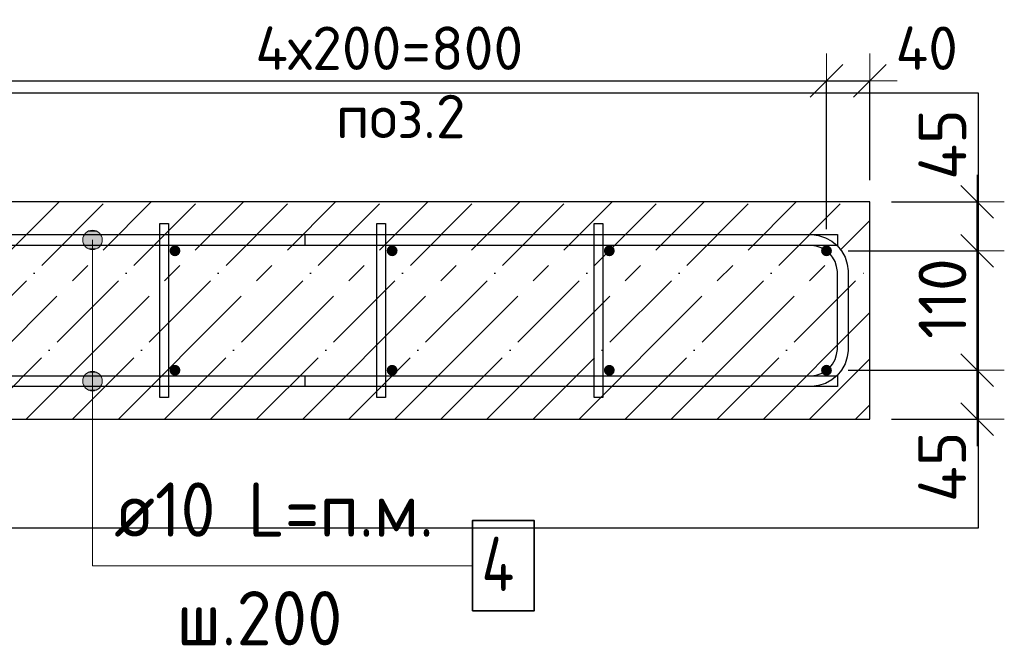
# Model space of a CAD drawing. Header units: millimetres. Extents: x -17997 to 37135, y 45383 to 72408.
# Tile 7 of 67: x -13187 to -12280, y 65761 to 66337. Entities that reach past the tile are written whole.
import ezdxf

# ---------------------------------------------------------------- set-up
doc = ezdxf.new("R2010")
doc.units = ezdxf.units.MM
doc.header["$PDMODE"] = 65
doc.linetypes.add('______11', pattern=[100, 80, -10, 0, -10])
doc.linetypes.add('______5', pattern=[220, 160, -20, 20, -20])
for name, color, linetype, lineweight in [('Standard', 7, 'Continuous', 25), ('Арм.стержн. Арматура края', 96, 'Continuous', 35), ('Арм.стержн. вертикальными 1', 22, 'Continuous', 35), ('Арм.стержн.горизонт. 1', 180, 'Continuous', 35), ('Размерная линия_ общее', 7, 'Continuous', 13)]:
    doc.layers.add(name, color=color, linetype=linetype, lineweight=lineweight)
doc.layers.add('Арм.стержн.Стяжки', color=7, linetype='Continuous', lineweight=35, true_color=0x501e0f)
doc.styles.add('ISOCPEUR', font='ISOCPEUR')
doc.dimstyles.new('DIMSTYLE_11', dxfattribs={"dimtxt": 44, "dimasz": 50, "dimexe": 0, "dimexo": 0, "dimgap": 22, "dimtad": 2, "dimdec": 0, "dimrnd": 5, "dimzin": 12, "dimdsep": 46, "dimtxsty": 'ISOCPEUR', "dimblk1": 'ALL_ML_STRICH', "dimblk2": 'ALL_ML_STRICH', "dimsah": 1, "dimcen": 0, "dimclrd": 7, "dimclre": 256, "dimclrt": 7, "dimadec": 0, "dimazin": 0, "dimtfac": 1, "dimtdec": 0, "dimtix": 1, "dimtmove": 2, "dimatfit": 3, "dimfxl": 0, "dimtvp": 1.2, "dimtzin": 0, "dimlwd": 0, "dimlwe": -3, "dimarcsym": 0})
doc.dimstyles.new('DIMSTYLE_14', dxfattribs={"dimtxt": 40, "dimasz": 50, "dimexe": 0, "dimexo": 0, "dimgap": 20, "dimtad": 2, "dimdec": 0, "dimrnd": 5, "dimzin": 12, "dimdsep": 46, "dimtxsty": 'ISOCPEUR', "dimblk1": 'ALL_ML_STRICH', "dimblk2": 'ALL_ML_STRICH', "dimsah": 1, "dimcen": 0, "dimclrd": 7, "dimclre": 256, "dimclrt": 7, "dimadec": 0, "dimazin": 0, "dimtfac": 1, "dimtdec": 0, "dimtix": 1, "dimtmove": 2, "dimatfit": 3, "dimfxl": 0, "dimtzin": 0, "dimlwd": 0, "dimlwe": -3, "dimarcsym": 0})
doc.dimstyles.new('DIMSTYLE_15', dxfattribs={"dimtxt": 40, "dimasz": 50, "dimexe": 0, "dimexo": 0, "dimgap": 20, "dimtad": 2, "dimdec": 0, "dimrnd": 5, "dimzin": 12, "dimdsep": 46, "dimtxsty": 'ISOCPEUR', "dimblk1": 'ALL_ML_STRICH', "dimblk2": 'ALL_ML_STRICH', "dimsah": 1, "dimcen": 0, "dimclrd": 7, "dimclre": 256, "dimclrt": 7, "dimadec": 0, "dimazin": 0, "dimtfac": 1, "dimtdec": 0, "dimtix": 1, "dimtmove": 2, "dimatfit": 3, "dimfxl": 0, "dimtvp": 1.2, "dimtzin": 0, "dimlwd": 0, "dimlwe": -3, "dimarcsym": 0})

# ---------------------------------------------------------------- blocks, each defined once
blk = doc.blocks.new('ALL_ML_STRICH')
at = {"color": 0, "linetype": 'ByBlock', "lineweight": -2}
for p, q in [((0, -0.5), (0, 0.5)), ((-0.3, -0.3), (0.3, 0.3)), ((-1, 0), (0.5, 0))]:
    blk.add_line(p, q, dxfattribs=at)
blk = doc.blocks.new('*D35')
at = {"layer": 'DEFPOINTS', "color": 7, "linetype": 'Continuous', "lineweight": 13, "transparency": 33554687}
for p in [(-12443.6, 66014.68), (-12403.6, 65969.68), (-12304.84, 65969.68)]:
    blk.add_point(p, dxfattribs=at)
at = {"layer": 'Размерная линия_ общее', "color": 253, "linetype": 'Continuous', "lineweight": -2, "true_color": 0xa0a0a0, "transparency": 33554687}
for p, q in [((-12423.6, 66014.68), (-12304.84, 66014.68)), ((-12383.6, 65969.68), (-12304.84, 65969.68))]:
    blk.add_line(p, q, dxfattribs=at)
at = {"layer": 'Размерная линия_ общее', "color": 7, "linetype": 'Continuous', "lineweight": -2, "transparency": 33554687}
blk.add_line((-12304.84, 65969.68), (-12304.84, 66014.68), dxfattribs=at)
at = {"layer": 'Размерная линия_ общее', "color": 7, "linetype": 'Continuous', "lineweight": 13, "transparency": 33554687, "xscale": 50, "yscale": 50, "zscale": 50}
for p, rotation in [((-12304.84, 66014.68), 90), ((-12304.84, 65969.68), 270)]:
    blk.add_blockref('ALL_ML_STRICH', p, dxfattribs=dict(at, rotation=rotation))
at = {"layer": 'Размерная линия_ общее', "color": 7, "linetype": 'Continuous', "lineweight": 13, "transparency": 33554687, "insert": (-12337.07, 65925.82), "char_height": 44, "width": 88, "attachment_point": 5, "rotation": 90, "style": 'ISOCPEUR'}
blk.add_mtext('\\A1;{45}', dxfattribs=at)
blk = doc.blocks.new('*D36')
at = {"layer": 'DEFPOINTS', "color": 7, "linetype": 'Continuous', "lineweight": 13, "transparency": 33554687}
for p in [(-12443.6, 66124.68), (-12443.6, 66014.68), (-12304.84, 66014.68)]:
    blk.add_point(p, dxfattribs=at)
at = {"layer": 'Размерная линия_ общее', "color": 253, "linetype": 'Continuous', "lineweight": -2, "true_color": 0xa0a0a0, "transparency": 33554687}
for p, q in [((-12423.6, 66124.68), (-12304.84, 66124.68)), ((-12423.6, 66014.68), (-12304.84, 66014.68))]:
    blk.add_line(p, q, dxfattribs=at)
at = {"layer": 'Размерная линия_ общее', "color": 7, "linetype": 'Continuous', "lineweight": -2, "transparency": 33554687}
blk.add_line((-12304.84, 66014.68), (-12304.84, 66124.68), dxfattribs=at)
at = {"layer": 'Размерная линия_ общее', "color": 7, "linetype": 'Continuous', "lineweight": 13, "transparency": 33554687, "xscale": 50, "yscale": 50, "zscale": 50}
for p, rotation in [((-12304.84, 66124.68), 90), ((-12304.84, 66014.68), 270)]:
    blk.add_blockref('ALL_ML_STRICH', p, dxfattribs=dict(at, rotation=rotation))
at = {"layer": 'Размерная линия_ общее', "color": 7, "linetype": 'Continuous', "lineweight": 13, "transparency": 33554687, "insert": (-12336.84, 66080.68), "char_height": 44, "width": 132, "attachment_point": 5, "rotation": 90, "style": 'ISOCPEUR'}
blk.add_mtext('\\A1;{110}', dxfattribs=at)
blk = doc.blocks.new('*D37')
at = {"layer": 'DEFPOINTS', "color": 7, "linetype": 'Continuous', "lineweight": 13, "transparency": 33554687}
for p in [(-12403.6, 66169.68), (-12443.6, 66124.68), (-12304.84, 66124.68)]:
    blk.add_point(p, dxfattribs=at)
at = {"layer": 'Размерная линия_ общее', "color": 253, "linetype": 'Continuous', "lineweight": -2, "true_color": 0xa0a0a0, "transparency": 33554687}
for p, q in [((-12383.6, 66169.68), (-12304.84, 66169.68)), ((-12423.6, 66124.68), (-12304.84, 66124.68))]:
    blk.add_line(p, q, dxfattribs=at)
at = {"layer": 'Размерная линия_ общее', "color": 7, "linetype": 'Continuous', "lineweight": -2, "transparency": 33554687}
blk.add_line((-12304.84, 66124.68), (-12304.84, 66169.68), dxfattribs=at)
at = {"layer": 'Размерная линия_ общее', "color": 7, "linetype": 'Continuous', "lineweight": 13, "transparency": 33554687, "xscale": 50, "yscale": 50, "zscale": 50}
for p, rotation in [((-12304.84, 66169.68), 90), ((-12304.84, 66124.68), 270)]:
    blk.add_blockref('ALL_ML_STRICH', p, dxfattribs=dict(at, rotation=rotation))
at = {"layer": 'Размерная линия_ общее', "color": 7, "linetype": 'Continuous', "lineweight": 13, "transparency": 33554687, "insert": (-12336.84, 66222.53), "char_height": 44, "width": 88, "attachment_point": 5, "rotation": 90, "style": 'ISOCPEUR'}
blk.add_mtext('\\A1;{45}', dxfattribs=at)
blk = doc.blocks.new('*D41')
at = {"layer": 'DEFPOINTS', "color": 7, "linetype": 'Continuous', "lineweight": 13, "transparency": 33554687}
for p in [(-13243.6, 66281.23), (-13243.6, 66124.68), (-12443.6, 66124.68)]:
    blk.add_point(p, dxfattribs=at)
at = {"layer": 'Standard', "color": 251, "linetype": 'Continuous', "lineweight": -2, "true_color": 0x656565, "transparency": 33554687}
for p, q in [((-13243.6, 66144.68), (-13243.6, 66281.23)), ((-12443.6, 66144.68), (-12443.6, 66281.23))]:
    blk.add_line(p, q, dxfattribs=at)
at = {"layer": 'Standard', "color": 7, "linetype": 'Continuous', "lineweight": -2, "transparency": 33554687}
blk.add_line((-13243.6, 66281.23), (-12443.6, 66281.23), dxfattribs=at)
at = {"layer": 'Standard', "color": 7, "linetype": 'Continuous', "lineweight": 13, "transparency": 33554687, "xscale": 50, "yscale": 50, "zscale": 50, "rotation": 180}
blk.add_blockref('ALL_ML_STRICH', (-13243.6, 66281.23), dxfattribs=at)
at = {"layer": 'Standard', "color": 7, "linetype": 'Continuous', "lineweight": 13, "transparency": 33554687, "xscale": 50, "yscale": 50, "zscale": 50}
blk.add_blockref('ALL_ML_STRICH', (-12443.6, 66281.23), dxfattribs=at)
at = {"layer": 'Standard', "color": 7, "linetype": 'Continuous', "lineweight": 13, "transparency": 33554687, "insert": (-12969.6, 66331.23), "char_height": 40, "width": 2, "attachment_point": 1, "line_spacing_factor": 0.60241, "style": 'ISOCPEUR'}
blk.add_mtext('4х200=800', dxfattribs=at)
blk = doc.blocks.new('*D42')
at = {"layer": 'DEFPOINTS', "color": 7, "linetype": 'Continuous', "lineweight": 13, "transparency": 33554687}
for p in [(-12443.6, 66281.23), (-12403.6, 66169.68), (-12443.6, 66124.68)]:
    blk.add_point(p, dxfattribs=at)
at = {"layer": 'Standard', "color": 251, "linetype": 'Continuous', "lineweight": -2, "true_color": 0x656565, "transparency": 33554687}
for p, q in [((-12443.6, 66144.68), (-12443.6, 66281.23)), ((-12403.6, 66189.68), (-12403.6, 66281.23))]:
    blk.add_line(p, q, dxfattribs=at)
at = {"layer": 'Standard', "color": 7, "linetype": 'Continuous', "lineweight": -2, "transparency": 33554687}
blk.add_line((-12443.6, 66281.23), (-12403.6, 66281.23), dxfattribs=at)
at = {"layer": 'Standard', "color": 7, "linetype": 'Continuous', "lineweight": 13, "transparency": 33554687, "xscale": 50, "yscale": 50, "zscale": 50, "rotation": 180}
blk.add_blockref('ALL_ML_STRICH', (-12443.6, 66281.23), dxfattribs=at)
at = {"layer": 'Standard', "color": 7, "linetype": 'Continuous', "lineweight": 13, "transparency": 33554687, "xscale": 50, "yscale": 50, "zscale": 50}
blk.add_blockref('ALL_ML_STRICH', (-12403.6, 66281.23), dxfattribs=at)
at = {"layer": 'Standard', "color": 7, "linetype": 'Continuous', "lineweight": 13, "transparency": 33554687, "insert": (-12351.27, 66311.2), "char_height": 40, "width": 80, "attachment_point": 5, "style": 'ISOCPEUR'}
blk.add_mtext('\\A1;{40}', dxfattribs=at)

msp = doc.modelspace()

# ---------------------------------------------------------------- hatches: boundary and pattern name
at = {"layer": 'Арм.стержн. вертикальными 1', "linetype": 'Continuous', "lineweight": 50, "transparency": 33554687}
for points in [[(-13038.6, 66124.68), (-13038.98, 66126.59), (-13040.06, 66128.21), (-13041.69, 66129.3), (-13043.6, 66129.68), (-13045.51, 66129.3), (-13047.14, 66128.21), (-13048.22, 66126.59), (-13048.6, 66124.68), (-13048.22, 66122.76), (-13047.14, 66121.14), (-13045.51, 66120.06), (-13043.6, 66119.68), (-13041.69, 66120.06), (-13040.06, 66121.14), (-13038.98, 66122.76)], [(-12838.6, 66124.68), (-12838.98, 66126.59), (-12840.06, 66128.21), (-12841.69, 66129.3), (-12843.6, 66129.68), (-12845.51, 66129.3), (-12847.14, 66128.21), (-12848.22, 66126.59), (-12848.6, 66124.68), (-12848.22, 66122.76), (-12847.14, 66121.14), (-12845.51, 66120.06), (-12843.6, 66119.68), (-12841.69, 66120.06), (-12840.06, 66121.14), (-12838.98, 66122.76)], [(-12638.6, 66124.68), (-12638.98, 66126.59), (-12640.06, 66128.21), (-12641.69, 66129.3), (-12643.6, 66129.68), (-12645.51, 66129.3), (-12647.14, 66128.21), (-12648.22, 66126.59), (-12648.6, 66124.68), (-12648.22, 66122.76), (-12647.14, 66121.14), (-12645.51, 66120.06), (-12643.6, 66119.68), (-12641.69, 66120.06), (-12640.06, 66121.14), (-12638.98, 66122.76)], [(-12438.6, 66124.68), (-12438.98, 66126.59), (-12440.06, 66128.21), (-12441.69, 66129.3), (-12443.6, 66129.68), (-12445.51, 66129.3), (-12447.14, 66128.21), (-12448.22, 66126.59), (-12448.6, 66124.68), (-12448.22, 66122.76), (-12447.14, 66121.14), (-12445.51, 66120.06), (-12443.6, 66119.68), (-12441.69, 66120.06), (-12440.06, 66121.14), (-12438.98, 66122.76)], [(-13038.6, 66014.68), (-13038.98, 66016.59), (-13040.06, 66018.21), (-13041.69, 66019.3), (-13043.6, 66019.68), (-13045.51, 66019.3), (-13047.14, 66018.21), (-13048.22, 66016.59), (-13048.6, 66014.68), (-13048.22, 66012.76), (-13047.14, 66011.14), (-13045.51, 66010.06), (-13043.6, 66009.68), (-13041.69, 66010.06), (-13040.06, 66011.14), (-13038.98, 66012.76)], [(-12838.6, 66014.68), (-12838.98, 66016.59), (-12840.06, 66018.21), (-12841.69, 66019.3), (-12843.6, 66019.68), (-12845.51, 66019.3), (-12847.14, 66018.21), (-12848.22, 66016.59), (-12848.6, 66014.68), (-12848.22, 66012.76), (-12847.14, 66011.14), (-12845.51, 66010.06), (-12843.6, 66009.68), (-12841.69, 66010.06), (-12840.06, 66011.14), (-12838.98, 66012.76)], [(-12638.6, 66014.68), (-12638.98, 66016.59), (-12640.06, 66018.21), (-12641.69, 66019.3), (-12643.6, 66019.68), (-12645.51, 66019.3), (-12647.14, 66018.21), (-12648.22, 66016.59), (-12648.6, 66014.68), (-12648.22, 66012.76), (-12647.14, 66011.14), (-12645.51, 66010.06), (-12643.6, 66009.68), (-12641.69, 66010.06), (-12640.06, 66011.14), (-12638.98, 66012.76)], [(-12438.6, 66014.68), (-12438.98, 66016.59), (-12440.06, 66018.21), (-12441.69, 66019.3), (-12443.6, 66019.68), (-12445.51, 66019.3), (-12447.14, 66018.21), (-12448.22, 66016.59), (-12448.6, 66014.68), (-12448.22, 66012.76), (-12447.14, 66011.14), (-12445.51, 66010.06), (-12443.6, 66009.68), (-12441.69, 66010.06), (-12440.06, 66011.14), (-12438.98, 66012.76)]]:
    msp.add_hatch(color=4, dxfattribs=at).paths.add_polyline_path(points)
at = {"layer": 'Арм.стержн.горизонт. 1', "linetype": 'Continuous', "lineweight": 13, "transparency": 33554687}
for points in [[(-13128.57, 66134.68), (-13110.57, 66134.68), (-13111.83, 66139.18)], [(-13128.57, 66134.68), (-13111.83, 66139.18), (-13127.31, 66139.18)], [(-13128.57, 66134.68), (-13110.57, 66134.68), (-13111.83, 66139.18)], [(-13128.57, 66134.68), (-13111.83, 66139.18), (-13127.31, 66139.18)], [(-13128.57, 66134.68), (-13110.57, 66134.68), (-13111.83, 66139.18)], [(-13128.57, 66134.68), (-13111.83, 66139.18), (-13127.31, 66139.18)], [(-13128.57, 66134.68), (-13110.57, 66134.68), (-13111.83, 66139.18)], [(-13128.57, 66134.68), (-13111.83, 66139.18), (-13127.31, 66139.18)], [(-13128.57, 66134.68), (-13110.57, 66134.68), (-13111.83, 66139.18)], [(-13128.57, 66134.68), (-13111.83, 66139.18), (-13127.31, 66139.18)], [(-13127.31, 66139.18), (-13111.83, 66139.18), (-13115.07, 66142.42)], [(-13127.31, 66139.18), (-13115.07, 66142.42), (-13124.07, 66142.42)], [(-13127.31, 66139.18), (-13111.83, 66139.18), (-13115.07, 66142.42)], [(-13127.31, 66139.18), (-13115.07, 66142.42), (-13124.07, 66142.42)], [(-13127.31, 66139.18), (-13111.83, 66139.18), (-13115.07, 66142.42)], [(-13127.31, 66139.18), (-13115.07, 66142.42), (-13124.07, 66142.42)], [(-13127.31, 66139.18), (-13111.83, 66139.18), (-13115.07, 66142.42)], [(-13127.31, 66139.18), (-13115.07, 66142.42), (-13124.07, 66142.42)], [(-13127.31, 66139.18), (-13111.83, 66139.18), (-13115.07, 66142.42)], [(-13127.31, 66139.18), (-13115.07, 66142.42), (-13124.07, 66142.42)], [(-13124.07, 66142.42), (-13115.07, 66142.42), (-13119.57, 66143.68)], [(-13124.07, 66142.42), (-13115.07, 66142.42), (-13119.57, 66143.68)], [(-13124.07, 66142.42), (-13115.07, 66142.42), (-13119.57, 66143.68)], [(-13124.07, 66142.42), (-13115.07, 66142.42), (-13119.57, 66143.68)], [(-13124.07, 66142.42), (-13115.07, 66142.42), (-13119.57, 66143.68)], [(-13127.31, 66130.18), (-13110.57, 66134.68), (-13128.57, 66134.68)], [(-13127.31, 66130.18), (-13110.57, 66134.68), (-13128.57, 66134.68)], [(-13127.31, 66130.18), (-13110.57, 66134.68), (-13128.57, 66134.68)], [(-13127.31, 66130.18), (-13110.57, 66134.68), (-13128.57, 66134.68)], [(-13127.31, 66130.18), (-13110.57, 66134.68), (-13128.57, 66134.68)], [(-13127.31, 66130.18), (-13111.83, 66130.18), (-13110.57, 66134.68)], [(-13127.31, 66130.18), (-13111.83, 66130.18), (-13110.57, 66134.68)], [(-13127.31, 66130.18), (-13111.83, 66130.18), (-13110.57, 66134.68)], [(-13127.31, 66130.18), (-13111.83, 66130.18), (-13110.57, 66134.68)], [(-13127.31, 66130.18), (-13111.83, 66130.18), (-13110.57, 66134.68)], [(-13124.07, 66126.94), (-13111.83, 66130.18), (-13127.31, 66130.18)], [(-13124.07, 66126.94), (-13111.83, 66130.18), (-13127.31, 66130.18)], [(-13124.07, 66126.94), (-13111.83, 66130.18), (-13127.31, 66130.18)], [(-13124.07, 66126.94), (-13111.83, 66130.18), (-13127.31, 66130.18)], [(-13124.07, 66126.94), (-13111.83, 66130.18), (-13127.31, 66130.18)], [(-13124.07, 66126.94), (-13115.07, 66126.94), (-13111.83, 66130.18)], [(-13124.07, 66126.94), (-13115.07, 66126.94), (-13111.83, 66130.18)], [(-13124.07, 66126.94), (-13115.07, 66126.94), (-13111.83, 66130.18)], [(-13124.07, 66126.94), (-13115.07, 66126.94), (-13111.83, 66130.18)], [(-13124.07, 66126.94), (-13115.07, 66126.94), (-13111.83, 66130.18)], [(-13115.07, 66126.94), (-13124.07, 66126.94), (-13119.57, 66125.68)], [(-13115.07, 66126.94), (-13124.07, 66126.94), (-13119.57, 66125.68)], [(-13115.07, 66126.94), (-13124.07, 66126.94), (-13119.57, 66125.68)], [(-13115.07, 66126.94), (-13124.07, 66126.94), (-13119.57, 66125.68)], [(-13115.07, 66126.94), (-13124.07, 66126.94), (-13119.57, 66125.68)], [(-13127.31, 66009.18), (-13111.83, 66009.18), (-13115.07, 66012.42)], [(-13127.31, 66009.18), (-13115.07, 66012.42), (-13124.07, 66012.42)], [(-13127.31, 66009.18), (-13111.83, 66009.18), (-13115.07, 66012.42)], [(-13127.31, 66009.18), (-13115.07, 66012.42), (-13124.07, 66012.42)], [(-13127.31, 66009.18), (-13111.83, 66009.18), (-13115.07, 66012.42)], [(-13127.31, 66009.18), (-13115.07, 66012.42), (-13124.07, 66012.42)], [(-13127.31, 66009.18), (-13111.83, 66009.18), (-13115.07, 66012.42)], [(-13127.31, 66009.18), (-13115.07, 66012.42), (-13124.07, 66012.42)], [(-13127.31, 66009.18), (-13111.83, 66009.18), (-13115.07, 66012.42)], [(-13127.31, 66009.18), (-13115.07, 66012.42), (-13124.07, 66012.42)], [(-13124.07, 66012.42), (-13115.07, 66012.42), (-13119.57, 66013.68)], [(-13124.07, 66012.42), (-13115.07, 66012.42), (-13119.57, 66013.68)], [(-13124.07, 66012.42), (-13115.07, 66012.42), (-13119.57, 66013.68)], [(-13124.07, 66012.42), (-13115.07, 66012.42), (-13119.57, 66013.68)], [(-13124.07, 66012.42), (-13115.07, 66012.42), (-13119.57, 66013.68)], [(-13128.57, 66004.68), (-13110.57, 66004.68), (-13111.83, 66009.18)], [(-13128.57, 66004.68), (-13111.83, 66009.18), (-13127.31, 66009.18)], [(-13128.57, 66004.68), (-13110.57, 66004.68), (-13111.83, 66009.18)], [(-13128.57, 66004.68), (-13111.83, 66009.18), (-13127.31, 66009.18)], [(-13128.57, 66004.68), (-13110.57, 66004.68), (-13111.83, 66009.18)], [(-13128.57, 66004.68), (-13111.83, 66009.18), (-13127.31, 66009.18)], [(-13128.57, 66004.68), (-13110.57, 66004.68), (-13111.83, 66009.18)], [(-13128.57, 66004.68), (-13111.83, 66009.18), (-13127.31, 66009.18)], [(-13128.57, 66004.68), (-13110.57, 66004.68), (-13111.83, 66009.18)], [(-13128.57, 66004.68), (-13111.83, 66009.18), (-13127.31, 66009.18)], [(-13127.31, 66000.18), (-13110.57, 66004.68), (-13128.57, 66004.68)], [(-13127.31, 66000.18), (-13110.57, 66004.68), (-13128.57, 66004.68)], [(-13127.31, 66000.18), (-13110.57, 66004.68), (-13128.57, 66004.68)], [(-13127.31, 66000.18), (-13110.57, 66004.68), (-13128.57, 66004.68)], [(-13127.31, 66000.18), (-13110.57, 66004.68), (-13128.57, 66004.68)], [(-13127.31, 66000.18), (-13111.83, 66000.18), (-13110.57, 66004.68)], [(-13127.31, 66000.18), (-13111.83, 66000.18), (-13110.57, 66004.68)], [(-13127.31, 66000.18), (-13111.83, 66000.18), (-13110.57, 66004.68)], [(-13127.31, 66000.18), (-13111.83, 66000.18), (-13110.57, 66004.68)], [(-13127.31, 66000.18), (-13111.83, 66000.18), (-13110.57, 66004.68)], [(-13124.07, 65996.94), (-13111.83, 66000.18), (-13127.31, 66000.18)], [(-13124.07, 65996.94), (-13111.83, 66000.18), (-13127.31, 66000.18)], [(-13124.07, 65996.94), (-13111.83, 66000.18), (-13127.31, 66000.18)], [(-13124.07, 65996.94), (-13111.83, 66000.18), (-13127.31, 66000.18)], [(-13124.07, 65996.94), (-13111.83, 66000.18), (-13127.31, 66000.18)], [(-13124.07, 65996.94), (-13115.07, 65996.94), (-13111.83, 66000.18)], [(-13124.07, 65996.94), (-13115.07, 65996.94), (-13111.83, 66000.18)], [(-13124.07, 65996.94), (-13115.07, 65996.94), (-13111.83, 66000.18)], [(-13124.07, 65996.94), (-13115.07, 65996.94), (-13111.83, 66000.18)], [(-13124.07, 65996.94), (-13115.07, 65996.94), (-13111.83, 66000.18)], [(-13115.07, 65996.94), (-13124.07, 65996.94), (-13119.57, 65995.68)], [(-13115.07, 65996.94), (-13124.07, 65996.94), (-13119.57, 65995.68)], [(-13115.07, 65996.94), (-13124.07, 65996.94), (-13119.57, 65995.68)], [(-13115.07, 65996.94), (-13124.07, 65996.94), (-13119.57, 65995.68)], [(-13115.07, 65996.94), (-13124.07, 65996.94), (-13119.57, 65995.68)]]:
    msp.add_hatch(color=7, dxfattribs=at).paths.add_polyline_path(points)

# ---------------------------------------------------------------- linework, layer by layer
at = {"layer": 'Standard', "color": 7, "linetype": 'Continuous', "lineweight": 25, "transparency": 33554687}
for p, q in [((-12403.6, 66169.68), (-14203.6, 66169.68)), ((-12403.6, 65969.68), (-12403.6, 66169.68)), ((-14203.6, 65969.68), (-12403.6, 65969.68))]:
    msp.add_line(p, q, dxfattribs=at)
at = {"layer": 'Standard', "color": 7, "linetype": '______5', "lineweight": -3, "transparency": 33554687}
for p, q in [((-13350.23, 65969.68), (-13150.23, 66169.68)), ((-13265.38, 65969.68), (-13065.38, 66169.68)), ((-13180.52, 65969.68), (-12980.52, 66169.68)), ((-13095.67, 65969.68), (-12895.67, 66169.68)), ((-13010.82, 65969.68), (-12810.82, 66169.68)), ((-12925.97, 65969.68), (-12725.97, 66169.68)), ((-12841.11, 65969.68), (-12641.11, 66169.68)), ((-12756.26, 65969.68), (-12556.26, 66169.68)), ((-12671.41, 65969.68), (-12471.41, 66169.68)), ((-12586.55, 65969.68), (-12403.6, 66152.63)), ((-12501.7, 65969.68), (-12403.6, 66067.78)), ((-12416.85, 65969.68), (-12403.6, 65982.93))]:
    msp.add_line(p, q, dxfattribs=at)
at = {"layer": 'Standard', "color": 7, "linetype": '______11', "lineweight": -3, "transparency": 33554687}
for p, q in [((-13307.8, 65969.68), (-13107.8, 66169.68)), ((-13222.95, 65969.68), (-13022.95, 66169.68)), ((-13138.1, 65969.68), (-12938.1, 66169.68)), ((-13053.24, 65969.68), (-12853.25, 66169.68)), ((-12968.39, 65969.68), (-12768.39, 66169.68)), ((-12883.54, 65969.68), (-12683.54, 66169.68)), ((-12798.69, 65969.68), (-12598.69, 66169.68)), ((-12713.83, 65969.68), (-12513.83, 66169.68)), ((-12628.98, 65969.68), (-12428.98, 66169.68)), ((-12544.13, 65969.68), (-12403.6, 66110.21)), ((-12459.28, 65969.68), (-12403.6, 66025.35))]:
    msp.add_line(p, q, dxfattribs=at)
at = {"layer": 'Standard', "color": 7, "linetype": 'Continuous', "lineweight": 25, "transparency": 33554687}
msp.add_lwpolyline([(-14303.6, 65869.68), (-12303.6, 65869.68), (-12303.6, 66269.68), (-14303.6, 66269.68), (-14303.6, 65869.68)], dxfattribs=at)
at = {"layer": 'Арм.стержн. Арматура края', "color": 4, "linetype": 'Continuous', "lineweight": 25, "transparency": 33554687}
msp.add_lwpolyline([(-12923.6, 66009.68), (-12457.64, 66009.68), (-12453.12, 66010.31), (-12448.54, 66011.82), (-12444.35, 66014.16), (-12440.94, 66017.01), (-12438.09, 66020.43), (-12435.74, 66024.62), (-12434.23, 66029.2), (-12433.6, 66033.72), (-12433.6, 66105.64), (-12434.23, 66110.16), (-12435.74, 66114.74), (-12438.09, 66118.93), (-12440.94, 66122.34), (-12444.35, 66125.19), (-12448.54, 66127.54), (-12453.12, 66129.05), (-12457.64, 66129.68), (-12923.6, 66129.68), (-12923.6, 66139.68), (-12456.95, 66139.68), (-12450.85, 66138.83), (-12444.5, 66136.73), (-12438.65, 66133.46), (-12433.84, 66129.44), (-12429.82, 66124.63), (-12426.54, 66118.78), (-12424.45, 66112.43), (-12423.6, 66106.33), (-12423.6, 66033.02), (-12424.45, 66026.92), (-12426.54, 66020.57), (-12429.82, 66014.73), (-12433.84, 66009.91), (-12438.65, 66005.89), (-12444.5, 66002.62), (-12450.85, 66000.53), (-12456.95, 65999.68), (-12923.6, 65999.68), (-12923.6, 66009.68)], dxfattribs=at)
msp.add_lwpolyline([(-12923.6, 66009.68), (-12457.64, 66009.68), (-12453.12, 66010.31), (-12448.54, 66011.82), (-12444.35, 66014.16), (-12440.94, 66017.01), (-12438.09, 66020.43), (-12435.74, 66024.62), (-12434.23, 66029.2), (-12433.6, 66033.72), (-12433.6, 66105.64), (-12434.23, 66110.16), (-12435.74, 66114.74), (-12438.09, 66118.93), (-12440.94, 66122.34), (-12444.35, 66125.19), (-12448.54, 66127.54), (-12453.12, 66129.05), (-12457.64, 66129.68), (-12923.6, 66129.68), (-12923.6, 66139.68), (-12456.95, 66139.68), (-12450.85, 66138.83), (-12444.5, 66136.73), (-12438.65, 66133.46), (-12433.84, 66129.44), (-12429.82, 66124.63), (-12426.54, 66118.78), (-12424.45, 66112.43), (-12423.6, 66106.33), (-12423.6, 66033.02), (-12424.45, 66026.92), (-12426.54, 66020.57), (-12429.82, 66014.73), (-12433.84, 66009.91), (-12438.65, 66005.89), (-12444.5, 66002.62), (-12450.85, 66000.53), (-12456.95, 65999.68), (-12923.6, 65999.68), (-12923.6, 66009.68)], dxfattribs=at)
msp.add_lwpolyline([(-12923.6, 66009.68), (-12457.64, 66009.68), (-12453.12, 66010.31), (-12448.54, 66011.82), (-12444.35, 66014.16), (-12440.94, 66017.01), (-12438.09, 66020.43), (-12435.74, 66024.62), (-12434.23, 66029.2), (-12433.6, 66033.72), (-12433.6, 66105.64), (-12434.23, 66110.16), (-12435.74, 66114.74), (-12438.09, 66118.93), (-12440.94, 66122.34), (-12444.35, 66125.19), (-12448.54, 66127.54), (-12453.12, 66129.05), (-12457.64, 66129.68), (-12923.6, 66129.68), (-12923.6, 66139.68), (-12456.95, 66139.68), (-12450.85, 66138.83), (-12444.5, 66136.73), (-12438.65, 66133.46), (-12433.84, 66129.44), (-12429.82, 66124.63), (-12426.54, 66118.78), (-12424.45, 66112.43), (-12423.6, 66106.33), (-12423.6, 66033.02), (-12424.45, 66026.92), (-12426.54, 66020.57), (-12429.82, 66014.73), (-12433.84, 66009.91), (-12438.65, 66005.89), (-12444.5, 66002.62), (-12450.85, 66000.53), (-12456.95, 65999.68), (-12923.6, 65999.68), (-12923.6, 66009.68)], dxfattribs=at)
msp.add_lwpolyline([(-12923.6, 66009.68), (-12457.64, 66009.68), (-12453.12, 66010.31), (-12448.54, 66011.82), (-12444.35, 66014.16), (-12440.94, 66017.01), (-12438.09, 66020.43), (-12435.74, 66024.62), (-12434.23, 66029.2), (-12433.6, 66033.72), (-12433.6, 66105.64), (-12434.23, 66110.16), (-12435.74, 66114.74), (-12438.09, 66118.93), (-12440.94, 66122.34), (-12444.35, 66125.19), (-12448.54, 66127.54), (-12453.12, 66129.05), (-12457.64, 66129.68), (-12923.6, 66129.68), (-12923.6, 66139.68), (-12456.95, 66139.68), (-12450.85, 66138.83), (-12444.5, 66136.73), (-12438.65, 66133.46), (-12433.84, 66129.44), (-12429.82, 66124.63), (-12426.54, 66118.78), (-12424.45, 66112.43), (-12423.6, 66106.33), (-12423.6, 66033.02), (-12424.45, 66026.92), (-12426.54, 66020.57), (-12429.82, 66014.73), (-12433.84, 66009.91), (-12438.65, 66005.89), (-12444.5, 66002.62), (-12450.85, 66000.53), (-12456.95, 65999.68), (-12923.6, 65999.68), (-12923.6, 66009.68)], dxfattribs=at)
msp.add_lwpolyline([(-12923.6, 66009.68), (-12457.64, 66009.68), (-12453.12, 66010.31), (-12448.54, 66011.82), (-12444.35, 66014.16), (-12440.94, 66017.01), (-12438.09, 66020.43), (-12435.74, 66024.62), (-12434.23, 66029.2), (-12433.6, 66033.72), (-12433.6, 66105.64), (-12434.23, 66110.16), (-12435.74, 66114.74), (-12438.09, 66118.93), (-12440.94, 66122.34), (-12444.35, 66125.19), (-12448.54, 66127.54), (-12453.12, 66129.05), (-12457.64, 66129.68), (-12923.6, 66129.68), (-12923.6, 66139.68), (-12456.95, 66139.68), (-12450.85, 66138.83), (-12444.5, 66136.73), (-12438.65, 66133.46), (-12433.84, 66129.44), (-12429.82, 66124.63), (-12426.54, 66118.78), (-12424.45, 66112.43), (-12423.6, 66106.33), (-12423.6, 66033.02), (-12424.45, 66026.92), (-12426.54, 66020.57), (-12429.82, 66014.73), (-12433.84, 66009.91), (-12438.65, 66005.89), (-12444.5, 66002.62), (-12450.85, 66000.53), (-12456.95, 65999.68), (-12923.6, 65999.68), (-12923.6, 66009.68)], dxfattribs=at)
at = {"layer": 'Арм.стержн.горизонт. 1', "color": 7, "linetype": 'Continuous', "lineweight": 13, "transparency": 33554687}
for p, q in [((-13119.57, 66143.68), (-13119.57, 66143.68)), ((-13119.57, 66143.68), (-13119.57, 66143.68)), ((-13119.57, 66143.68), (-13119.57, 66143.68)), ((-13119.57, 66143.68), (-13119.57, 66143.68)), ((-13119.57, 66143.68), (-13119.57, 66143.68)), ((-13128.57, 66134.68), (-13128.57, 66134.68)), ((-13128.57, 66134.68), (-13128.57, 66134.68)), ((-13128.57, 66134.68), (-13128.57, 66134.68)), ((-13128.57, 66134.68), (-13128.57, 66134.68)), ((-13128.57, 66134.68), (-13128.57, 66134.68)), ((-13119.57, 65834.75), (-13119.57, 66134.68)), ((-13119.57, 65834.75), (-13119.57, 66134.68)), ((-13119.57, 65834.75), (-13119.57, 66134.68)), ((-13119.57, 65834.75), (-13119.57, 66134.68)), ((-13119.57, 65834.75), (-13119.57, 66134.68)), ((-13110.57, 66134.68), (-13110.57, 66134.68)), ((-13110.57, 66134.68), (-13110.57, 66134.68)), ((-13110.57, 66134.68), (-13110.57, 66134.68)), ((-13110.57, 66134.68), (-13110.57, 66134.68)), ((-13110.57, 66134.68), (-13110.57, 66134.68)), ((-13119.57, 66125.68), (-13119.57, 66125.68)), ((-13119.57, 66125.68), (-13119.57, 66125.68)), ((-13119.57, 66125.68), (-13119.57, 66125.68)), ((-13119.57, 66125.68), (-13119.57, 66125.68)), ((-13119.57, 66125.68), (-13119.57, 66125.68)), ((-13119.57, 66013.68), (-13119.57, 66013.68)), ((-13119.57, 66013.68), (-13119.57, 66013.68)), ((-13119.57, 66013.68), (-13119.57, 66013.68)), ((-13119.57, 66013.68), (-13119.57, 66013.68)), ((-13119.57, 66013.68), (-13119.57, 66013.68)), ((-13128.57, 66004.68), (-13128.57, 66004.68)), ((-13128.57, 66004.68), (-13128.57, 66004.68)), ((-13128.57, 66004.68), (-13128.57, 66004.68)), ((-13128.57, 66004.68), (-13128.57, 66004.68)), ((-13128.57, 66004.68), (-13128.57, 66004.68)), ((-13119.57, 65834.75), (-13119.57, 66004.68)), ((-13119.57, 65834.75), (-13119.57, 66004.68)), ((-13119.57, 65834.75), (-13119.57, 66004.68)), ((-13119.57, 65834.75), (-13119.57, 66004.68)), ((-13119.57, 65834.75), (-13119.57, 66004.68)), ((-13110.57, 66004.68), (-13110.57, 66004.68)), ((-13110.57, 66004.68), (-13110.57, 66004.68)), ((-13110.57, 66004.68), (-13110.57, 66004.68)), ((-13110.57, 66004.68), (-13110.57, 66004.68)), ((-13110.57, 66004.68), (-13110.57, 66004.68)), ((-13119.57, 65995.68), (-13119.57, 65995.68)), ((-13119.57, 65995.68), (-13119.57, 65995.68)), ((-13119.57, 65995.68), (-13119.57, 65995.68)), ((-13119.57, 65995.68), (-13119.57, 65995.68)), ((-13119.57, 65995.68), (-13119.57, 65995.68)), ((-13119.57, 65834.75), (-12769.57, 65834.75))]:
    msp.add_line(p, q, dxfattribs=at)
at = {"layer": 'Арм.стержн.горизонт. 1', "color": 4, "linetype": 'Continuous', "lineweight": 25, "transparency": 33554687}
for points in [[(-12433.6, 66129.68), (-14173.6, 66129.68), (-14173.6, 66139.68), (-12433.6, 66139.68), (-12433.6, 66129.68)], [(-12433.6, 66129.68), (-14173.6, 66129.68), (-14173.6, 66139.68), (-12433.6, 66139.68), (-12433.6, 66129.68)], [(-12433.6, 66129.68), (-14173.6, 66129.68), (-14173.6, 66139.68), (-12433.6, 66139.68), (-12433.6, 66129.68)], [(-12433.6, 66129.68), (-14173.6, 66129.68), (-14173.6, 66139.68), (-12433.6, 66139.68), (-12433.6, 66129.68)], [(-12433.6, 66129.68), (-14173.6, 66129.68), (-14173.6, 66139.68), (-12433.6, 66139.68), (-12433.6, 66129.68)], [(-12433.6, 65999.68), (-14173.6, 65999.68), (-14173.6, 66009.68), (-12433.6, 66009.68), (-12433.6, 65999.68)], [(-12433.6, 65999.68), (-14173.6, 65999.68), (-14173.6, 66009.68), (-12433.6, 66009.68), (-12433.6, 65999.68)], [(-12433.6, 65999.68), (-14173.6, 65999.68), (-14173.6, 66009.68), (-12433.6, 66009.68), (-12433.6, 65999.68)], [(-12433.6, 65999.68), (-14173.6, 65999.68), (-14173.6, 66009.68), (-12433.6, 66009.68), (-12433.6, 65999.68)], [(-12433.6, 65999.68), (-14173.6, 65999.68), (-14173.6, 66009.68), (-12433.6, 66009.68), (-12433.6, 65999.68)]]:
    msp.add_lwpolyline(points, dxfattribs=at)
at = {"layer": 'Арм.стержн.горизонт. 1', "color": 7, "linetype": 'Continuous', "lineweight": 35, "transparency": 33554687}
msp.add_lwpolyline([(-12769.57, 65793.08), (-12712.91, 65793.08), (-12712.91, 65876.41), (-12769.57, 65876.41), (-12769.57, 65793.08)], dxfattribs=at)
at = {"layer": 'Арм.стержн.горизонт. 1', "color": 7, "linetype": 'Continuous', "lineweight": 13, "transparency": 33554687}
for centre in [(-13119.57, 66134.68), (-13119.57, 66134.68), (-13119.57, 66134.68), (-13119.57, 66134.68), (-13119.57, 66134.68), (-13119.57, 66004.68), (-13119.57, 66004.68), (-13119.57, 66004.68), (-13119.57, 66004.68), (-13119.57, 66004.68)]:
    msp.add_circle(centre, 9, dxfattribs=at)
at = {"layer": 'Арм.стержн.Стяжки', "color": 40, "linetype": 'Continuous', "lineweight": 25, "transparency": 33554687}
for points in [[(-13057.6, 65989.68), (-13057.6, 66149.68), (-13049.6, 66149.68), (-13049.6, 65989.68), (-13057.6, 65989.68)], [(-13057.6, 65989.68), (-13057.6, 66149.68), (-13049.6, 66149.68), (-13049.6, 65989.68), (-13057.6, 65989.68)], [(-12857.6, 65989.68), (-12857.6, 66149.68), (-12849.6, 66149.68), (-12849.6, 65989.68), (-12857.6, 65989.68)], [(-12857.6, 65989.68), (-12857.6, 66149.68), (-12849.6, 66149.68), (-12849.6, 65989.68), (-12857.6, 65989.68)], [(-12657.6, 65989.68), (-12657.6, 66149.68), (-12649.6, 66149.68), (-12649.6, 65989.68), (-12657.6, 65989.68)], [(-12657.6, 65989.68), (-12657.6, 66149.68), (-12649.6, 66149.68), (-12649.6, 65989.68), (-12657.6, 65989.68)]]:
    msp.add_lwpolyline(points, dxfattribs=at)

# ---------------------------------------------------------------- texts
at = {"layer": 'Standard', "color": 7, "linetype": 'Continuous', "lineweight": 13, "transparency": 33554687, "insert": (-12895.43, 66228.33), "char_height": 40, "width": 140.7692, "attachment_point": 7, "style": 'ISOCPEUR'}
msp.add_mtext('\\A1;{\\fISOCPEUR|i0|b0;\\H40.000000;\\W1.000000;\\C7;поз.2}\\P', dxfattribs=at)
at = {"layer": 'Арм.стержн.горизонт. 1', "color": 7, "linetype": 'Continuous', "lineweight": 25, "transparency": 33554687, "char_height": 50, "attachment_point": 7, "style": 'ISOCPEUR'}
for s, insert, width in [('\\W0.94;ø10 L=п.м.', (-13099.57, 65861.41), 333.3052), ('\\W0.80;4', (-12761.24, 65811.41), 59.9722), ('\\W0.95;ш.200 ', (-13042.07, 65761.41), 218.666)]:
    msp.add_mtext(s, dxfattribs=dict(at, insert=insert, width=width))

# ---------------------------------------------------------------- dimensions: what is measured, and where the dimension line sits
at = {"layer": 'Standard', "color": 7, "linetype": 'Continuous', "lineweight": 13, "transparency": 33554687}
dim = msp.add_linear_dim(base=(-12443.6, 66281.23), p1=(-13243.6, 66144.68), p2=(-12443.6, 66144.68), text='4х200=800', dimstyle='DIMSTYLE_14', override={"dimpost": '<>', "dimclrd": 7, "dimclre": 251, "dimclrt": 7, "dimlwd": 0, "dimlwe": 65533}, dxfattribs=at)
dim.commit()
dim.dimension.update_dxf_attribs({"geometry": '*D41', "text_midpoint": (-12843.6, 66301.23), "dimtype": 160})
dim = msp.add_linear_dim(base=(-12403.6, 66281.23), p1=(-12443.6, 66144.68), p2=(-12403.6, 66189.68), dimstyle='DIMSTYLE_15', override={"dimpost": '<>', "dimclrd": 7, "dimclre": 251, "dimclrt": 7, "dimlwd": 0, "dimlwe": 65533}, dxfattribs=at)
dim.commit()
dim.dimension.update_dxf_attribs({"geometry": '*D42', "text_midpoint": (-12351.27, 66311.2), "dimtype": 160})
at = {"layer": 'Размерная линия_ общее', "color": 7, "linetype": 'Continuous', "lineweight": 13, "transparency": 33554687}
for base, p1, p2, picture, middle in [((-12304.84, 66169.68), (-12423.6, 66124.68), (-12383.6, 66169.68), '*D37', (-12336.84, 66222.53)), ((-12304.84, 66124.68), (-12423.6, 66014.68), (-12423.6, 66124.68), '*D36', (-12336.84, 66080.68)), ((-12304.84, 66014.68), (-12383.6, 65969.68), (-12423.6, 66014.68), '*D35', (-12337.07, 65925.82))]:
    dim = msp.add_linear_dim(base=base, p1=p1, p2=p2, angle=90, dimstyle='DIMSTYLE_11', override={"dimpost": '<>', "dimclrd": 7, "dimclre": 253, "dimclrt": 7, "dimlwd": 0, "dimlwe": 65533}, dxfattribs=at)
    dim.commit()
    dim.dimension.update_dxf_attribs({"geometry": picture, "text_midpoint": middle, "dimtype": 160})

doc.saveas('drawing.dxf')
